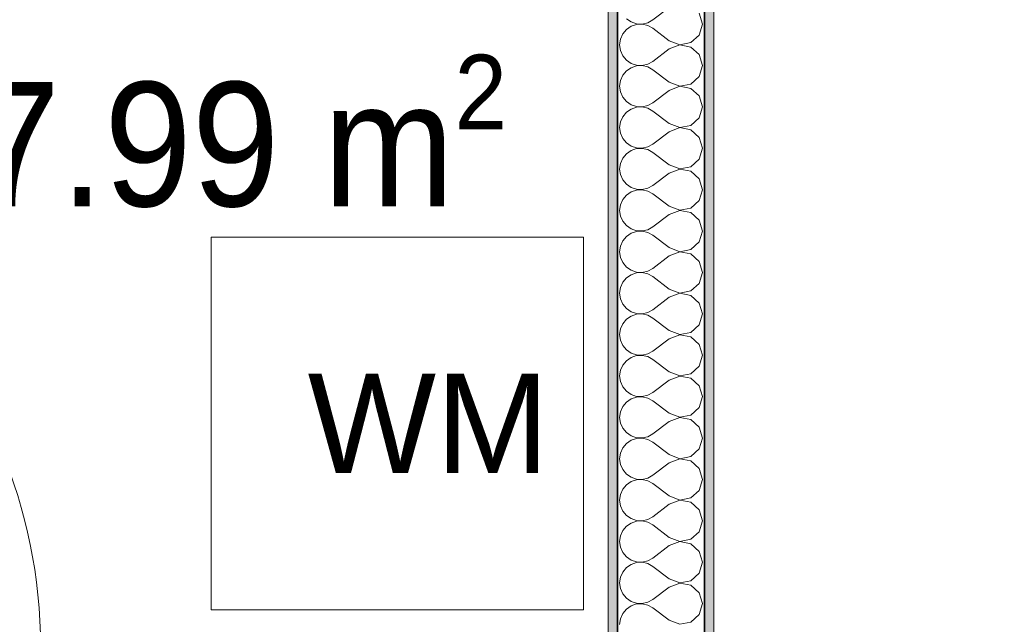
# Model space of a CAD drawing. Header units: metres. Extents: x -7.1 to 26.5, y -14.7 to 18.1.
# Tile 174 of 182: x 17.7 to 19.3, y 8.4 to 9.4. Entities that reach past the tile are written whole.
import ezdxf

# ---------------------------------------------------------------- set-up
doc = ezdxf.new("R2010")
doc.units = ezdxf.units.M
doc.linetypes.add('AUSGEZOGEN', pattern=[0])
for name, color, linetype in [('XR$1$010 Türen', 7, 'AUSGEZOGEN'), ('XR$1$015 Innenwände', 7, 'AUSGEZOGEN'), ('XR$1$015 Innenwände Schichttrennlinien', 7, 'AUSGEZOGEN'), ('XR$1$065 Möbel Einrichtung', 7, 'AUSGEZOGEN'), ('XR$1$080 Raumdefinitionen Kontur', 7, 'AUSGEZOGEN'), ('XR$2$080 Raumdefinitionen Text_1', 7, 'AUSGEZOGEN'), ('XR$3$015 Innenwände Bauteilschraffuren', 7, 'AUSGEZOGEN')]:
    doc.layers.add(name, color=color, linetype=linetype)
doc.styles.add('ARIAL', font='arial.ttf')

# ---------------------------------------------------------------- blocks, each defined once
blk = doc.blocks.new('COMPLEXOBJECT_220')
at = {"layer": 'XR$3$015 Innenwände Bauteilschraffuren', "color": 8, "linetype": 'AUSGEZOGEN', "lineweight": 13, "transparency": 33554687}
for p, q in [((18.7301, 9.3933), (18.7034, 9.3733)), ((18.7834, 9.3667), (18.7785, 9.3842)), ((18.6609, 9.3754), (18.6685, 9.3702)), ((18.6685, 9.3631), (18.6609, 9.3579)), ((18.6685, 9.3702), (18.6772, 9.3672)), ((18.6772, 9.3661), (18.6685, 9.3631)), ((18.6772, 9.3672), (18.6864, 9.3668)), ((18.6864, 9.3665), (18.6772, 9.3661)), ((18.6864, 9.3668), (18.6954, 9.3689)), ((18.6954, 9.3645), (18.6864, 9.3665)), ((18.6954, 9.3689), (18.7034, 9.3733)), ((18.7034, 9.36), (18.6954, 9.3645)), ((18.7785, 9.3491), (18.7834, 9.3667)), ((18.6551, 9.3509), (18.6514, 9.3424)), ((18.6609, 9.3579), (18.6551, 9.3509)), ((18.7301, 9.34), (18.7034, 9.36)), ((18.765, 9.3369), (18.7785, 9.3491)), ((18.6514, 9.3424), (18.6501, 9.3333)), ((18.6501, 9.3333), (18.6514, 9.3242)), ((18.7301, 9.34), (18.7471, 9.3335)), ((18.7471, 9.3332), (18.7301, 9.3267)), ((18.7471, 9.3335), (18.765, 9.3369)), ((18.765, 9.3298), (18.7471, 9.3332)), ((18.6514, 9.3242), (18.6551, 9.3158)), ((18.6551, 9.3158), (18.6609, 9.3087)), ((18.7301, 9.3267), (18.7034, 9.3067)), ((18.7785, 9.3175), (18.765, 9.3298)), ((18.7834, 9.3), (18.7785, 9.3175)), ((18.6609, 9.3087), (18.6685, 9.3035)), ((18.6685, 9.3035), (18.6772, 9.3006)), ((18.6772, 9.2994), (18.6685, 9.2965)), ((18.6772, 9.3006), (18.6864, 9.3001)), ((18.6864, 9.2999), (18.6772, 9.2994)), ((18.6864, 9.3001), (18.6954, 9.3022)), ((18.6954, 9.2978), (18.6864, 9.2999)), ((18.6954, 9.3022), (18.7034, 9.3067)), ((18.7785, 9.2825), (18.7834, 9.3)), ((18.6551, 9.2842), (18.6514, 9.2758)), ((18.6609, 9.2913), (18.6551, 9.2842)), ((18.6685, 9.2965), (18.6609, 9.2913)), ((18.7034, 9.2933), (18.6954, 9.2978)), ((18.7301, 9.2733), (18.7034, 9.2933)), ((18.6514, 9.2758), (18.6501, 9.2667)), ((18.7301, 9.2733), (18.7471, 9.2668)), ((18.7471, 9.2668), (18.765, 9.2702)), ((18.765, 9.2702), (18.7785, 9.2825)), ((18.6501, 9.2667), (18.6514, 9.2576)), ((18.6514, 9.2576), (18.6551, 9.2491)), ((18.7301, 9.26), (18.7034, 9.24)), ((18.7471, 9.2665), (18.7301, 9.26)), ((18.765, 9.2631), (18.7471, 9.2665)), ((18.7785, 9.2509), (18.765, 9.2631)), ((18.6551, 9.2491), (18.6609, 9.2421)), ((18.6609, 9.2421), (18.6685, 9.2369)), ((18.6685, 9.2369), (18.6772, 9.2339)), ((18.6954, 9.2355), (18.7034, 9.24)), ((18.7834, 9.2333), (18.7785, 9.2509)), ((18.6609, 9.2246), (18.6551, 9.2175)), ((18.6685, 9.2298), (18.6609, 9.2246)), ((18.6772, 9.2328), (18.6685, 9.2298)), ((18.6772, 9.2339), (18.6864, 9.2335)), ((18.6864, 9.2332), (18.6772, 9.2328)), ((18.6864, 9.2335), (18.6954, 9.2355)), ((18.6954, 9.2311), (18.6864, 9.2332)), ((18.7034, 9.2267), (18.6954, 9.2311)), ((18.7301, 9.2067), (18.7034, 9.2267)), ((18.7785, 9.2158), (18.7834, 9.2333)), ((18.6514, 9.2091), (18.6501, 9.2)), ((18.6551, 9.2175), (18.6514, 9.2091)), ((18.7301, 9.2067), (18.7471, 9.2001)), ((18.765, 9.2035), (18.7785, 9.2158)), ((18.6501, 9.2), (18.6514, 9.1909)), ((18.6514, 9.1909), (18.6551, 9.1825)), ((18.7301, 9.1933), (18.7034, 9.1733)), ((18.7471, 9.1999), (18.7301, 9.1933)), ((18.7471, 9.2001), (18.765, 9.2035)), ((18.765, 9.1965), (18.7471, 9.1999)), ((18.7785, 9.1842), (18.765, 9.1965)), ((18.6551, 9.1825), (18.6609, 9.1754)), ((18.6609, 9.1754), (18.6685, 9.1702)), ((18.6954, 9.1689), (18.7034, 9.1733)), ((18.7834, 9.1667), (18.7785, 9.1842)), ((18.6609, 9.1579), (18.6551, 9.1509)), ((18.6685, 9.1631), (18.6609, 9.1579)), ((18.6685, 9.1702), (18.6772, 9.1672)), ((18.6772, 9.1661), (18.6685, 9.1631)), ((18.6772, 9.1672), (18.6864, 9.1668)), ((18.6864, 9.1665), (18.6772, 9.1661)), ((18.6864, 9.1668), (18.6954, 9.1689)), ((18.6954, 9.1645), (18.6864, 9.1665)), ((18.7034, 9.16), (18.6954, 9.1645)), ((18.7301, 9.14), (18.7034, 9.16)), ((18.7785, 9.1491), (18.7834, 9.1667)), ((18.6514, 9.1424), (18.6501, 9.1333)), ((18.6551, 9.1509), (18.6514, 9.1424)), ((18.765, 9.1369), (18.7785, 9.1491)), ((18.6501, 9.1333), (18.6514, 9.1242)), ((18.7301, 9.1267), (18.7034, 9.1067)), ((18.7301, 9.14), (18.7471, 9.1335)), ((18.7471, 9.1332), (18.7301, 9.1267)), ((18.7471, 9.1335), (18.765, 9.1369)), ((18.765, 9.1298), (18.7471, 9.1332)), ((18.7785, 9.1175), (18.765, 9.1298)), ((18.6514, 9.1242), (18.6551, 9.1158)), ((18.6551, 9.1158), (18.6609, 9.1087)), ((18.7834, 9.1), (18.7785, 9.1175)), ((18.6609, 9.1087), (18.6685, 9.1035)), ((18.6685, 9.0965), (18.6609, 9.0913)), ((18.6685, 9.1035), (18.6772, 9.1006)), ((18.6772, 9.0994), (18.6685, 9.0965)), ((18.6772, 9.1006), (18.6864, 9.1001)), ((18.6864, 9.0999), (18.6772, 9.0994)), ((18.6864, 9.1001), (18.6954, 9.1022)), ((18.6954, 9.0978), (18.6864, 9.0999)), ((18.6954, 9.1022), (18.7034, 9.1067)), ((18.7034, 9.0933), (18.6954, 9.0978)), ((18.7301, 9.0733), (18.7034, 9.0933)), ((18.7785, 9.0825), (18.7834, 9.1)), ((18.6551, 9.0842), (18.6514, 9.0758)), ((18.6609, 9.0913), (18.6551, 9.0842)), ((18.765, 9.0702), (18.7785, 9.0825)), ((18.6514, 9.0758), (18.6501, 9.0667)), ((18.6501, 9.0667), (18.6514, 9.0576)), ((18.7301, 9.0733), (18.7471, 9.0668)), ((18.7471, 9.0665), (18.7301, 9.06)), ((18.7471, 9.0668), (18.765, 9.0702)), ((18.765, 9.0631), (18.7471, 9.0665)), ((18.7785, 9.0509), (18.765, 9.0631)), ((18.6514, 9.0576), (18.6551, 9.0491)), ((18.6551, 9.0491), (18.6609, 9.0421)), ((18.7301, 9.06), (18.7034, 9.04)), ((18.7834, 9.0333), (18.7785, 9.0509)), ((18.6609, 9.0421), (18.6685, 9.0369)), ((18.6685, 9.0298), (18.6609, 9.0246)), ((18.6685, 9.0369), (18.6772, 9.0339)), ((18.6772, 9.0328), (18.6685, 9.0298)), ((18.6772, 9.0339), (18.6864, 9.0335)), ((18.6864, 9.0332), (18.6772, 9.0328)), ((18.6864, 9.0335), (18.6954, 9.0355)), ((18.6954, 9.0311), (18.6864, 9.0332)), ((18.6954, 9.0355), (18.7034, 9.04)), ((18.7034, 9.0267), (18.6954, 9.0311)), ((18.7785, 9.0158), (18.7834, 9.0333)), ((18.6551, 9.0175), (18.6514, 9.0091)), ((18.6609, 9.0246), (18.6551, 9.0175)), ((18.7301, 9.0067), (18.7034, 9.0267)), ((18.765, 9.0035), (18.7785, 9.0158)), ((18.6514, 9.0091), (18.6501, 9)), ((18.6501, 9), (18.6514, 8.9909)), ((18.7301, 9.0067), (18.7471, 9.0001)), ((18.7471, 8.9999), (18.7301, 8.9933)), ((18.7471, 9.0001), (18.765, 9.0035)), ((18.765, 8.9965), (18.7471, 8.9999)), ((18.6514, 8.9909), (18.6551, 8.9825)), ((18.6551, 8.9825), (18.6609, 8.9754)), ((18.7301, 8.9933), (18.7034, 8.9733)), ((18.7785, 8.9842), (18.765, 8.9965)), ((18.7834, 8.9667), (18.7785, 8.9842)), ((18.6609, 8.9754), (18.6685, 8.9702)), ((18.6685, 8.9702), (18.6772, 8.9672)), ((18.6772, 8.9661), (18.6685, 8.9631)), ((18.6772, 8.9672), (18.6864, 8.9668)), ((18.6864, 8.9665), (18.6772, 8.9661)), ((18.6864, 8.9668), (18.6954, 8.9689)), ((18.6954, 8.9645), (18.6864, 8.9665)), ((18.6954, 8.9689), (18.7034, 8.9733)), ((18.7785, 8.9491), (18.7834, 8.9667)), ((18.6551, 8.9509), (18.6514, 8.9424)), ((18.6609, 8.9579), (18.6551, 8.9509)), ((18.6685, 8.9631), (18.6609, 8.9579)), ((18.7034, 8.96), (18.6954, 8.9645)), ((18.7301, 8.94), (18.7034, 8.96)), ((18.6514, 8.9424), (18.6501, 8.9333)), ((18.7301, 8.94), (18.7471, 8.9335)), ((18.7471, 8.9335), (18.765, 8.9369)), ((18.765, 8.9369), (18.7785, 8.9491)), ((18.6501, 8.9333), (18.6514, 8.9242)), ((18.6514, 8.9242), (18.6551, 8.9158)), ((18.7301, 8.9267), (18.7034, 8.9067)), ((18.7471, 8.9332), (18.7301, 8.9267)), ((18.765, 8.9298), (18.7471, 8.9332)), ((18.7785, 8.9175), (18.765, 8.9298)), ((18.6551, 8.9158), (18.6609, 8.9087)), ((18.6609, 8.9087), (18.6685, 8.9035)), ((18.6685, 8.9035), (18.6772, 8.9006)), ((18.6954, 8.9022), (18.7034, 8.9067)), ((18.7834, 8.9), (18.7785, 8.9175)), ((18.6609, 8.8913), (18.6551, 8.8842)), ((18.6685, 8.8965), (18.6609, 8.8913)), ((18.6772, 8.8994), (18.6685, 8.8965)), ((18.6772, 8.9006), (18.6864, 8.9001)), ((18.6864, 8.8999), (18.6772, 8.8994)), ((18.6864, 8.9001), (18.6954, 8.9022)), ((18.6954, 8.8978), (18.6864, 8.8999)), ((18.7034, 8.8933), (18.6954, 8.8978)), ((18.7301, 8.8733), (18.7034, 8.8933)), ((18.7785, 8.8825), (18.7834, 8.9)), ((18.6514, 8.8758), (18.6501, 8.8667)), ((18.6551, 8.8842), (18.6514, 8.8758)), ((18.7301, 8.8733), (18.7471, 8.8668)), ((18.765, 8.8702), (18.7785, 8.8825)), ((18.6501, 8.8667), (18.6514, 8.8576)), ((18.6514, 8.8576), (18.6551, 8.8491)), ((18.7301, 8.86), (18.7034, 8.84)), ((18.7471, 8.8665), (18.7301, 8.86)), ((18.7471, 8.8668), (18.765, 8.8702)), ((18.765, 8.8631), (18.7471, 8.8665)), ((18.7785, 8.8509), (18.765, 8.8631)), ((18.6551, 8.8491), (18.6609, 8.8421)), ((18.6609, 8.8421), (18.6685, 8.8369)), ((18.6954, 8.8355), (18.7034, 8.84)), ((18.7834, 8.8333), (18.7785, 8.8509)), ((18.6609, 8.8246), (18.6551, 8.8175)), ((18.6685, 8.8298), (18.6609, 8.8246)), ((18.6685, 8.8369), (18.6772, 8.8339)), ((18.6772, 8.8328), (18.6685, 8.8298)), ((18.6772, 8.8339), (18.6864, 8.8335)), ((18.6864, 8.8332), (18.6772, 8.8328)), ((18.6864, 8.8335), (18.6954, 8.8355)), ((18.6954, 8.8311), (18.6864, 8.8332)), ((18.7034, 8.8267), (18.6954, 8.8311)), ((18.7301, 8.8067), (18.7034, 8.8267)), ((18.7785, 8.8158), (18.7834, 8.8333)), ((18.6514, 8.8091), (18.6501, 8.8)), ((18.6551, 8.8175), (18.6514, 8.8091)), ((18.765, 8.8035), (18.7785, 8.8158)), ((18.6501, 8.8), (18.6514, 8.7909)), ((18.7301, 8.7933), (18.7034, 8.7733)), ((18.7301, 8.8067), (18.7471, 8.8001)), ((18.7471, 8.7999), (18.7301, 8.7933)), ((18.7471, 8.8001), (18.765, 8.8035)), ((18.765, 8.7965), (18.7471, 8.7999)), ((18.7785, 8.7842), (18.765, 8.7965)), ((18.6514, 8.7909), (18.6551, 8.7825)), ((18.6551, 8.7825), (18.6609, 8.7754)), ((18.7834, 8.7667), (18.7785, 8.7842)), ((18.6609, 8.7754), (18.6685, 8.7702)), ((18.6685, 8.7631), (18.6609, 8.7579)), ((18.6685, 8.7702), (18.6772, 8.7672)), ((18.6772, 8.7661), (18.6685, 8.7631)), ((18.6772, 8.7672), (18.6864, 8.7668)), ((18.6864, 8.7665), (18.6772, 8.7661)), ((18.6864, 8.7668), (18.6954, 8.7689)), ((18.6954, 8.7645), (18.6864, 8.7665)), ((18.6954, 8.7689), (18.7034, 8.7733)), ((18.7034, 8.76), (18.6954, 8.7645)), ((18.7301, 8.74), (18.7034, 8.76)), ((18.7785, 8.7491), (18.7834, 8.7667)), ((18.6551, 8.7509), (18.6514, 8.7424)), ((18.6609, 8.7579), (18.6551, 8.7509)), ((18.765, 8.7369), (18.7785, 8.7491)), ((18.6514, 8.7424), (18.6501, 8.7333)), ((18.6501, 8.7333), (18.6514, 8.7242)), ((18.7301, 8.74), (18.7471, 8.7335)), ((18.7471, 8.7332), (18.7301, 8.7267)), ((18.7471, 8.7335), (18.765, 8.7369)), ((18.765, 8.7298), (18.7471, 8.7332)), ((18.7785, 8.7175), (18.765, 8.7298)), ((18.6514, 8.7242), (18.6551, 8.7158)), ((18.6551, 8.7158), (18.6609, 8.7087)), ((18.7301, 8.7267), (18.7034, 8.7067)), ((18.7834, 8.7), (18.7785, 8.7175)), ((18.6609, 8.7087), (18.6685, 8.7035)), ((18.6685, 8.6965), (18.6609, 8.6913)), ((18.6685, 8.7035), (18.6772, 8.7006)), ((18.6772, 8.6994), (18.6685, 8.6965)), ((18.6772, 8.7006), (18.6864, 8.7001)), ((18.6864, 8.6999), (18.6772, 8.6994)), ((18.6864, 8.7001), (18.6954, 8.7022)), ((18.6954, 8.6978), (18.6864, 8.6999)), ((18.6954, 8.7022), (18.7034, 8.7067)), ((18.7034, 8.6933), (18.6954, 8.6978)), ((18.7785, 8.6825), (18.7834, 8.7)), ((18.6551, 8.6842), (18.6514, 8.6758)), ((18.6609, 8.6913), (18.6551, 8.6842)), ((18.7301, 8.6733), (18.7034, 8.6933)), ((18.765, 8.6702), (18.7785, 8.6825)), ((18.6514, 8.6758), (18.6501, 8.6667)), ((18.6501, 8.6667), (18.6514, 8.6576)), ((18.7301, 8.6733), (18.7471, 8.6668)), ((18.7471, 8.6665), (18.7301, 8.66)), ((18.7471, 8.6668), (18.765, 8.6702)), ((18.765, 8.6631), (18.7471, 8.6665)), ((18.6514, 8.6576), (18.6551, 8.6491)), ((18.6551, 8.6491), (18.6609, 8.6421)), ((18.7301, 8.66), (18.7034, 8.64)), ((18.7785, 8.6509), (18.765, 8.6631)), ((18.7834, 8.6333), (18.7785, 8.6509)), ((18.6609, 8.6421), (18.6685, 8.6369)), ((18.6685, 8.6369), (18.6772, 8.6339)), ((18.6772, 8.6339), (18.6864, 8.6335)), ((18.6864, 8.6332), (18.6772, 8.6328)), ((18.6864, 8.6335), (18.6954, 8.6355)), ((18.6954, 8.6311), (18.6864, 8.6332)), ((18.6954, 8.6355), (18.7034, 8.64)), ((18.7785, 8.6158), (18.7834, 8.6333)), ((18.6551, 8.6175), (18.6514, 8.6091)), ((18.6609, 8.6246), (18.6551, 8.6175)), ((18.6685, 8.6298), (18.6609, 8.6246)), ((18.6772, 8.6328), (18.6685, 8.6298)), ((18.7034, 8.6267), (18.6954, 8.6311)), ((18.7301, 8.6067), (18.7034, 8.6267)), ((18.6514, 8.6091), (18.6501, 8.6)), ((18.7301, 8.6067), (18.7471, 8.6001)), ((18.7471, 8.6001), (18.765, 8.6035)), ((18.765, 8.6035), (18.7785, 8.6158)), ((18.6501, 8.6), (18.6514, 8.5909)), ((18.6514, 8.5909), (18.6551, 8.5825)), ((18.7301, 8.5933), (18.7034, 8.5733)), ((18.7471, 8.5999), (18.7301, 8.5933)), ((18.765, 8.5965), (18.7471, 8.5999)), ((18.7785, 8.5842), (18.765, 8.5965)), ((18.6551, 8.5825), (18.6609, 8.5754)), ((18.6609, 8.5754), (18.6685, 8.5702)), ((18.6685, 8.5702), (18.6772, 8.5672)), ((18.6954, 8.5689), (18.7034, 8.5733)), ((18.7834, 8.5667), (18.7785, 8.5842)), ((18.6609, 8.5579), (18.6551, 8.5509)), ((18.6685, 8.5631), (18.6609, 8.5579)), ((18.6772, 8.5661), (18.6685, 8.5631)), ((18.6772, 8.5672), (18.6864, 8.5668)), ((18.6864, 8.5665), (18.6772, 8.5661)), ((18.6864, 8.5668), (18.6954, 8.5689)), ((18.6954, 8.5645), (18.6864, 8.5665)), ((18.7034, 8.56), (18.6954, 8.5645)), ((18.7301, 8.54), (18.7034, 8.56)), ((18.7785, 8.5491), (18.7834, 8.5667)), ((18.6514, 8.5424), (18.6501, 8.5333)), ((18.6551, 8.5509), (18.6514, 8.5424)), ((18.7301, 8.54), (18.7471, 8.5335)), ((18.765, 8.5369), (18.7785, 8.5491)), ((18.6501, 8.5333), (18.6514, 8.5242)), ((18.6514, 8.5242), (18.6551, 8.5158)), ((18.7301, 8.5267), (18.7034, 8.5067)), ((18.7471, 8.5332), (18.7301, 8.5267)), ((18.7471, 8.5335), (18.765, 8.5369)), ((18.765, 8.5298), (18.7471, 8.5332)), ((18.7785, 8.5175), (18.765, 8.5298)), ((18.6551, 8.5158), (18.6609, 8.5087)), ((18.6609, 8.5087), (18.6685, 8.5035)), ((18.6954, 8.5022), (18.7034, 8.5067)), ((18.7834, 8.5), (18.7785, 8.5175)), ((18.6609, 8.4913), (18.6551, 8.4842)), ((18.6685, 8.4965), (18.6609, 8.4913)), ((18.6685, 8.5035), (18.6772, 8.5006)), ((18.6772, 8.4994), (18.6685, 8.4965)), ((18.6772, 8.5006), (18.6864, 8.5001)), ((18.6864, 8.4999), (18.6772, 8.4994)), ((18.6864, 8.5001), (18.6954, 8.5022)), ((18.6954, 8.4978), (18.6864, 8.4999)), ((18.7034, 8.4933), (18.6954, 8.4978)), ((18.7301, 8.4733), (18.7034, 8.4933)), ((18.7785, 8.4825), (18.7834, 8.5)), ((18.6514, 8.4758), (18.6501, 8.4667)), ((18.6551, 8.4842), (18.6514, 8.4758)), ((18.765, 8.4702), (18.7785, 8.4825)), ((18.6501, 8.4667), (18.6514, 8.4576)), ((18.7301, 8.46), (18.7034, 8.44)), ((18.7301, 8.4733), (18.7471, 8.4668)), ((18.7471, 8.4665), (18.7301, 8.46)), ((18.7471, 8.4668), (18.765, 8.4702)), ((18.765, 8.4631), (18.7471, 8.4665)), ((18.7785, 8.4509), (18.765, 8.4631)), ((18.6514, 8.4576), (18.6551, 8.4491)), ((18.6551, 8.4491), (18.6609, 8.4421)), ((18.7834, 8.4333), (18.7785, 8.4509)), ((18.6609, 8.4421), (18.6685, 8.4369)), ((18.6685, 8.4298), (18.6609, 8.4246)), ((18.6685, 8.4369), (18.6772, 8.4339)), ((18.6772, 8.4328), (18.6685, 8.4298)), ((18.6772, 8.4339), (18.6864, 8.4335)), ((18.6864, 8.4332), (18.6772, 8.4328)), ((18.6864, 8.4335), (18.6954, 8.4355)), ((18.6954, 8.4311), (18.6864, 8.4332)), ((18.6954, 8.4355), (18.7034, 8.44)), ((18.7034, 8.4267), (18.6954, 8.4311)), ((18.7301, 8.4067), (18.7034, 8.4267)), ((18.7785, 8.4158), (18.7834, 8.4333)), ((18.6551, 8.4175), (18.6514, 8.4091)), ((18.6609, 8.4246), (18.6551, 8.4175)), ((18.765, 8.4035), (18.7785, 8.4158)), ((18.6514, 8.4091), (18.6501, 8.4)), ((18.7301, 8.4067), (18.7471, 8.4001)), ((18.7471, 8.4001), (18.765, 8.4035))]:
    blk.add_line(p, q, dxfattribs=at)

msp = doc.modelspace()

# ---------------------------------------------------------------- hatches: boundary and pattern name
at = {"layer": 'XR$3$015 Innenwände Bauteilschraffuren', "linetype": 'AUSGEZOGEN', "lineweight": 13, "true_color": 0x202020, "transparency": 33554687}
for points in [[(18.6468, 8.3635), (18.6468, 10.7335), (18.6318, 10.7335), (18.6318, 8.3635)], [(18.7868, 10.7335), (18.7868, 7.7735), (18.8018, 7.7735), (18.8018, 10.7335)]]:
    msp.add_hatch(color=250, dxfattribs=at).paths.add_polyline_path(points)

# ---------------------------------------------------------------- linework, layer by layer
at = {"layer": 'XR$1$010 Türen', "color": 7, "linetype": 'AUSGEZOGEN', "lineweight": 13, "transparency": 33554687}
msp.add_arc((16.8968, 8.3635), 0.82, 0, 90, dxfattribs=at)
at = {"layer": 'XR$1$015 Innenwände', "color": 7, "linetype": 'AUSGEZOGEN', "lineweight": 18, "transparency": 33554687}
for p, q in [((18.6318, 10.7335), (18.6318, 8.3635)), ((18.8018, 7.7735), (18.8018, 10.7335))]:
    msp.add_line(p, q, dxfattribs=at)
at = {"layer": 'XR$1$015 Innenwände Schichttrennlinien', "color": 7, "linetype": 'AUSGEZOGEN', "lineweight": 35, "transparency": 33554687}
for p, q in [((18.6468, 8.3635), (18.6468, 10.7335)), ((18.7868, 8.3485), (18.7868, 10.7335))]:
    msp.add_line(p, q, dxfattribs=at)
at = {"layer": 'XR$1$065 Möbel Einrichtung', "color": 8, "linetype": 'AUSGEZOGEN', "lineweight": 13, "transparency": 33554687}
msp.add_lwpolyline([(18.5918, 9.0235), (18.5918, 8.4235), (17.9918, 8.4235), (17.9918, 9.0235), (18.5918, 9.0235)], close=True, dxfattribs=at)
at = {"layer": 'XR$1$080 Raumdefinitionen Kontur', "color": 8, "linetype": 'AUSGEZOGEN', "lineweight": 13, "transparency": 33554687}
for points in [[(18.6318, 10.7335), (15.2618, 10.7335), (15.2618, 8.3635), (18.6318, 8.3635), (18.6318, 10.7335)], [(22.6215, 10.7335), (18.8018, 10.7335), (18.8018, 6.7835), (22.6215, 6.7835), (22.6215, 10.7335)]]:
    msp.add_lwpolyline(points, close=True, dxfattribs=at)

# ---------------------------------------------------------------- block references
at = {"layer": 'XR$3$015 Innenwände Bauteilschraffuren', "color": 8, "linetype": 'AUSGEZOGEN', "lineweight": 13, "transparency": 33554687}
msp.add_blockref('COMPLEXOBJECT_220', (0, 0), dxfattribs=at)

# ---------------------------------------------------------------- texts
at = {"layer": 'XR$1$065 Möbel Einrichtung', "color": 8, "linetype": 'AUSGEZOGEN', "transparency": 33554687, "insert": (18.1474, 8.6436), "char_height": 0.16, "width": 0.472158, "attachment_point": 7, "style": 'ARIAL'}
msp.add_mtext('\\W0.98;WM', dxfattribs=at)
at = {"layer": 'XR$2$080 Raumdefinitionen Text_1', "color": 7, "linetype": 'AUSGEZOGEN', "transparency": 33554687, "insert": (17.1418, 9.9199), "char_height": 0.2, "width": 1.415738, "attachment_point": 1, "line_spacing_factor": 0.903614, "style": 'ARIAL'}
msp.add_mtext('\\A1;{\\fArial|i0|b1;\\H0.200000;\\W0.909091;\\C7;E.15}\\P{\\fArial|i0|b1;\\H0.200000;\\W0.909091;\\C7;DU/WC}\\P{\\fArial|i0|b0;\\H0.200000;\\W0.909091;\\C7;BF: 7.99 m\\fArial|i0|b0;\\H0.600000x;\\S2^ ;}\\P', dxfattribs=at)

doc.saveas('drawing.dxf')
